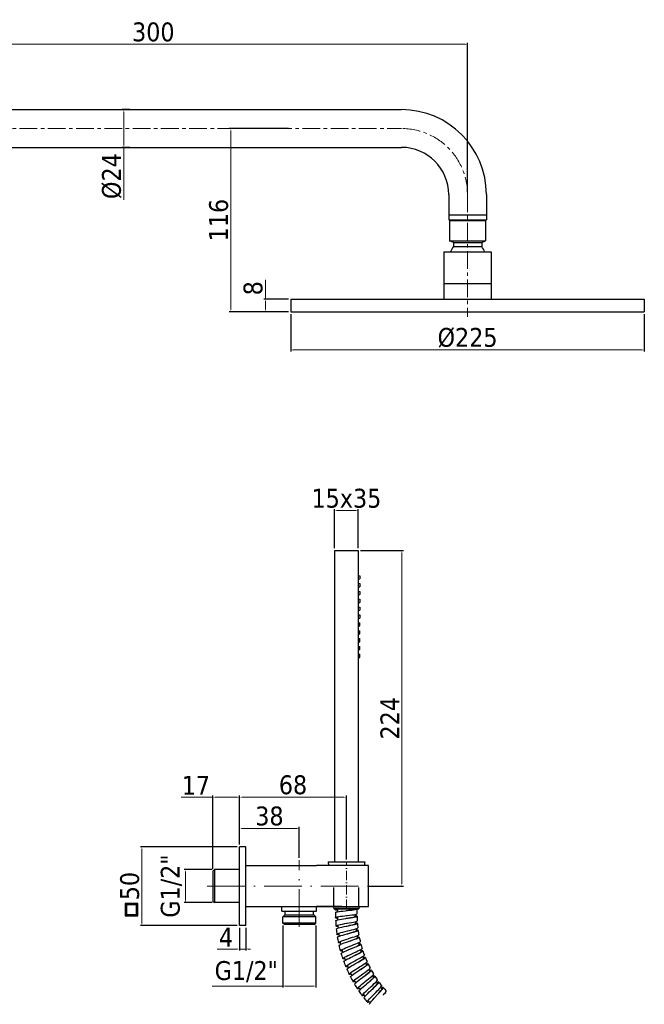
# Model space of a CAD drawing. Header units: millimetres. Extents: x 2514 to 3309, y -1320 to -667.
# Tile 9 of 9: x 2912 to 3309, y -1293 to -667. Entities that reach past the tile are written whole.
import ezdxf

# ---------------------------------------------------------------- set-up
doc = ezdxf.new("R2010")
doc.units = ezdxf.units.MM
for name, pattern in [('ACAD_ISO03W100', [30, 12, -18]), ('ACAD_ISO10W100', [18, 12, -3, 0, -3]), ('CENTER', [0.6, 0.375, -0.075, 0.075, -0.075])]:
    doc.linetypes.add(name, pattern=pattern)
doc.layers.add('02___PRT_ALL_AXES', color=7, linetype='Continuous')
for name, color, linetype, lineweight in [('ASSE', 1, 'ACAD_ISO10W100', 13), ('COSTRUZIONE', 4, 'Continuous', 13), ('OGGETTO', 7, 'Continuous', 25)]:
    doc.layers.add(name, color=color, linetype=linetype, lineweight=lineweight)
doc.styles.add('ISO', font='tahoma.ttf')
doc.dimstyles.new('ISO-25', dxfattribs={"dimtxt": 12, "dimasz": 1.5, "dimexe": 1, "dimexo": 1.5, "dimgap": 1.5, "dimtad": 1, "dimtxsty": 'ISO', "dimcen": 2.5, "dimclrd": 7, "dimclre": 7, "dimclrt": 7, "dimadec": 0, "dimazin": 0, "dimtfac": 1, "dimtmove": 0, "dimatfit": 3, "dimfxl": 1, "dimlwd": 13, "dimarcsym": 0})

# ---------------------------------------------------------------- blocks, each defined once
blk = doc.blocks.new('*D11')
at = {"layer": 'Defpoints', "color": 0, "transparency": 16777216}
for p in [(3035.82, -1207.56), (3017.51, -1228.56), (3035.82, -1228.56)]:
    blk.add_point(p, dxfattribs=at)
at = {"layer": 'OGGETTO', "color": 7, "lineweight": -2, "transparency": 16777216}
for p, q in [((3034.32, -1207.56), (3016.51, -1207.56)), ((3034.32, -1228.56), (3016.51, -1228.56))]:
    blk.add_line(p, q, dxfattribs=at)
at = {"layer": 'OGGETTO', "color": 7, "lineweight": 13, "transparency": 16777216}
blk.add_line((3017.51, -1209.06), (3017.51, -1227.06), dxfattribs=at)
at = {"layer": 'OGGETTO', "color": 7, "transparency": 16777216}
for points in [[(3017.26, -1209.06), (3017.76, -1209.06), (3017.51, -1207.56)], [(3017.26, -1227.06), (3017.76, -1227.06), (3017.51, -1228.56)]]:
    blk.add_solid(points, dxfattribs=at)
at = {"layer": 'OGGETTO', "color": 7, "transparency": 16777216, "insert": (3008.44, -1218.06), "char_height": 12, "attachment_point": 5, "rotation": 90, "style": 'ISO'}
blk.add_mtext('G1/2"', dxfattribs=at)
blk = doc.blocks.new('*D12')
at = {"layer": 'Defpoints', "color": 0, "transparency": 16777216}
for p in [(3034.82, -1161.51), (3051.82, -1193.06), (3034.82, -1208.56)]:
    blk.add_point(p, dxfattribs=at)
at = {"layer": 'OGGETTO', "color": 7, "lineweight": 13, "transparency": 16777216}
for p, q in [((3034.82, -1161.51), (3014.71, -1161.51)), ((3050.32, -1161.51), (3036.32, -1161.51))]:
    blk.add_line(p, q, dxfattribs=at)
at = {"layer": 'OGGETTO', "color": 7, "lineweight": -2, "transparency": 16777216}
for p, q in [((3034.82, -1207.06), (3034.82, -1160.51)), ((3051.82, -1191.56), (3051.82, -1160.51))]:
    blk.add_line(p, q, dxfattribs=at)
at = {"layer": 'OGGETTO', "color": 7, "transparency": 16777216}
for points in [[(3036.32, -1161.26), (3036.32, -1161.76), (3034.82, -1161.51)], [(3050.32, -1161.26), (3050.32, -1161.76), (3051.82, -1161.51)]]:
    blk.add_solid(points, dxfattribs=at)
at = {"layer": 'OGGETTO', "color": 7, "transparency": 16777216, "insert": (3024.02, -1153.99), "char_height": 12, "attachment_point": 5, "style": 'ISO'}
blk.add_mtext('17', dxfattribs=at)
blk = doc.blocks.new('*D7')
at = {"color": 7, "lineweight": -2, "transparency": 16777216}
for p, q in [((3050.32, -1193.06), (2988.67, -1193.06)), ((3050.32, -1243.06), (2988.67, -1243.06))]:
    blk.add_line(p, q, dxfattribs=at)
at = {"color": 7, "lineweight": 13, "transparency": 16777216}
blk.add_line((2989.67, -1194.56), (2989.67, -1241.56), dxfattribs=at)
at = {"color": 7, "transparency": 16777216}
for points in [[(2989.42, -1194.56), (2989.92, -1194.56), (2989.67, -1193.06)], [(2989.42, -1241.56), (2989.92, -1241.56), (2989.67, -1243.06)]]:
    blk.add_solid(points, dxfattribs=at)
at = {"layer": 'Defpoints', "color": 0, "transparency": 16777216}
for p in [(3051.82, -1193.06), (2989.67, -1243.06), (3051.82, -1243.06)]:
    blk.add_point(p, dxfattribs=at)
at = {"color": 7, "transparency": 16777216, "insert": (2981.92, -1218.06), "char_height": 12, "attachment_point": 5, "rotation": 90, "style": 'ISO'}
blk.add_mtext('50', dxfattribs=at)
blk = doc.blocks.new('*D13')
at = {"color": 7, "lineweight": -2, "transparency": 16777216}
for p, q in [((3051.82, -1191.56), (3051.82, -1180.36)), ((3089.82, -1200.09), (3089.82, -1180.36))]:
    blk.add_line(p, q, dxfattribs=at)
at = {"color": 7, "lineweight": 13, "transparency": 16777216}
blk.add_line((3053.32, -1181.36), (3088.32, -1181.36), dxfattribs=at)
at = {"color": 7, "transparency": 16777216}
for points in [[(3053.32, -1181.11), (3053.32, -1181.61), (3051.82, -1181.36)], [(3088.32, -1181.11), (3088.32, -1181.61), (3089.82, -1181.36)]]:
    blk.add_solid(points, dxfattribs=at)
at = {"layer": 'Defpoints', "color": 0, "transparency": 16777216}
for p in [(3089.82, -1181.36), (3051.82, -1193.06), (3089.82, -1201.59)]:
    blk.add_point(p, dxfattribs=at)
at = {"color": 7, "transparency": 16777216, "insert": (3070.82, -1173.58), "char_height": 12, "attachment_point": 5, "style": 'ISO'}
blk.add_mtext('38', dxfattribs=at)
blk = doc.blocks.new('*D14')
at = {"color": 7, "lineweight": -2, "transparency": 16777216}
for p, q in [((3051.82, -1179.86), (3051.82, -1160.51)), ((3119.82, -1201.11), (3119.82, -1160.51))]:
    blk.add_line(p, q, dxfattribs=at)
at = {"color": 7, "lineweight": 13, "transparency": 16777216}
blk.add_line((3053.32, -1161.51), (3118.32, -1161.51), dxfattribs=at)
at = {"color": 7, "transparency": 16777216}
for points in [[(3053.32, -1161.26), (3053.32, -1161.76), (3051.82, -1161.51)], [(3118.32, -1161.26), (3118.32, -1161.76), (3119.82, -1161.51)]]:
    blk.add_solid(points, dxfattribs=at)
at = {"layer": 'Defpoints', "color": 0, "transparency": 16777216}
for p in [(3119.82, -1161.51), (3051.82, -1181.36), (3119.82, -1202.61)]:
    blk.add_point(p, dxfattribs=at)
at = {"color": 7, "transparency": 16777216, "insert": (3085.82, -1153.74), "char_height": 12, "attachment_point": 5, "style": 'ISO'}
blk.add_mtext('68', dxfattribs=at)
blk = doc.blocks.new('*D8')
at = {"layer": 'Defpoints', "color": 0, "transparency": 16777216}
for p in [(3079.32, -1241.56), (3100.32, -1241.56), (3100.32, -1281.63)]:
    blk.add_point(p, dxfattribs=at)
at = {"layer": 'OGGETTO', "color": 7, "lineweight": -2, "transparency": 16777216}
for p, q in [((3079.32, -1243.06), (3079.32, -1282.63)), ((3100.32, -1243.06), (3100.32, -1282.63))]:
    blk.add_line(p, q, dxfattribs=at)
at = {"layer": 'OGGETTO', "color": 7, "lineweight": 13, "transparency": 16777216}
for p, q in [((3079.32, -1281.63), (3034.29, -1281.63)), ((3098.82, -1281.63), (3080.82, -1281.63))]:
    blk.add_line(p, q, dxfattribs=at)
at = {"layer": 'OGGETTO', "color": 7, "transparency": 16777216}
for points in [[(3080.82, -1281.38), (3080.82, -1281.88), (3079.32, -1281.63)], [(3098.82, -1281.38), (3098.82, -1281.88), (3100.32, -1281.63)]]:
    blk.add_solid(points, dxfattribs=at)
at = {"layer": 'OGGETTO', "color": 7, "transparency": 16777216, "insert": (3056.06, -1272.55), "char_height": 12, "attachment_point": 5, "style": 'ISO'}
blk.add_mtext('G1/2"', dxfattribs=at)
blk = doc.blocks.new('*D9')
at = {"color": 7, "lineweight": -2, "transparency": 16777216}
for p, q in [((3051.82, -1244.56), (3051.82, -1259.1)), ((3055.82, -1244.56), (3055.82, -1259.1))]:
    blk.add_line(p, q, dxfattribs=at)
at = {"color": 7, "lineweight": 13, "transparency": 16777216}
for p, q in [((3050.32, -1258.1), (3037.54, -1258.1)), ((3055.82, -1258.1), (3051.82, -1258.1)), ((3057.32, -1258.1), (3058.82, -1258.1))]:
    blk.add_line(p, q, dxfattribs=at)
at = {"color": 7, "transparency": 16777216}
for points in [[(3050.32, -1257.85), (3050.32, -1258.35), (3051.82, -1258.1)], [(3057.32, -1257.85), (3057.32, -1258.35), (3055.82, -1258.1)]]:
    blk.add_solid(points, dxfattribs=at)
at = {"layer": 'Defpoints', "color": 0, "transparency": 16777216}
for p in [(3051.82, -1243.06), (3055.82, -1243.06), (3051.82, -1258.1)]:
    blk.add_point(p, dxfattribs=at)
at = {"color": 7, "transparency": 16777216, "insert": (3043.18, -1250.6), "char_height": 12, "attachment_point": 5, "style": 'ISO'}
blk.add_mtext('4', dxfattribs=at)
blk = doc.blocks.new('*D15')
at = {"layer": 'Defpoints', "color": 0, "transparency": 16777216}
for p in [(3127.32, -979.21), (3112.32, -1004.61), (3127.32, -1004.61)]:
    blk.add_point(p, dxfattribs=at)
at = {"layer": 'OGGETTO', "color": 7, "lineweight": -2, "transparency": 16777216}
for p, q in [((3112.32, -1003.11), (3112.32, -978.21)), ((3127.32, -1003.11), (3127.32, -978.21))]:
    blk.add_line(p, q, dxfattribs=at)
at = {"layer": 'OGGETTO', "color": 7, "lineweight": 13, "transparency": 16777216}
blk.add_line((3113.82, -979.21), (3125.82, -979.21), dxfattribs=at)
at = {"layer": 'OGGETTO', "color": 7, "transparency": 16777216}
for points in [[(3113.82, -978.96), (3113.82, -979.46), (3112.32, -979.21)], [(3125.82, -978.96), (3125.82, -979.46), (3127.32, -979.21)]]:
    blk.add_solid(points, dxfattribs=at)
at = {"layer": 'OGGETTO', "color": 7, "transparency": 16777216, "insert": (3119.82, -971.46), "char_height": 12, "attachment_point": 5, "style": 'ISO'}
blk.add_mtext('15x35', dxfattribs=at)
blk = doc.blocks.new('*D10')
at = {"color": 7, "lineweight": -2, "transparency": 16777216}
for p, q in [((3128.82, -1004.61), (3156.1, -1004.61)), ((3133.31, -1218.06), (3156.1, -1218.06))]:
    blk.add_line(p, q, dxfattribs=at)
at = {"color": 7, "lineweight": 13, "transparency": 16777216}
blk.add_line((3155.1, -1006.11), (3155.1, -1216.56), dxfattribs=at)
at = {"color": 7, "transparency": 16777216}
for points in [[(3154.85, -1006.11), (3155.35, -1006.11), (3155.1, -1004.61)], [(3154.85, -1216.56), (3155.35, -1216.56), (3155.1, -1218.06)]]:
    blk.add_solid(points, dxfattribs=at)
at = {"layer": 'Defpoints', "color": 0, "transparency": 16777216}
for p in [(3127.32, -1004.61), (3131.81, -1218.06), (3155.1, -1218.06)]:
    blk.add_point(p, dxfattribs=at)
at = {"color": 7, "transparency": 16777216, "insert": (3147.48, -1111.33), "char_height": 12, "attachment_point": 5, "rotation": 90, "style": 'ISO'}
blk.add_mtext('224', dxfattribs=at)
blk = doc.blocks.new('*D29')
at = {"layer": 'COSTRUZIONE', "color": 7, "lineweight": -2, "transparency": 16777216}
for p, q in [((3084.41, -854.18), (3084.41, -878.05)), ((3309.42, -854.18), (3309.42, -878.05))]:
    blk.add_line(p, q, dxfattribs=at)
at = {"layer": 'COSTRUZIONE', "color": 7, "lineweight": 13, "transparency": 16777216}
blk.add_line((3085.91, -877.05), (3307.92, -877.05), dxfattribs=at)
at = {"layer": 'COSTRUZIONE', "color": 7, "transparency": 16777216}
for points in [[(3085.91, -876.8), (3085.91, -877.3), (3084.41, -877.05)], [(3307.92, -876.8), (3307.92, -877.3), (3309.42, -877.05)]]:
    blk.add_solid(points, dxfattribs=at)
at = {"layer": 'Defpoints', "color": 0, "transparency": 16777216}
for p in [(3084.41, -852.68), (3309.42, -852.68), (3309.42, -877.05)]:
    blk.add_point(p, dxfattribs=at)
at = {"layer": 'COSTRUZIONE', "color": 7, "transparency": 16777216, "insert": (3196.92, -869.3), "char_height": 12, "attachment_point": 5, "style": 'ISO'}
blk.add_mtext('{\\fTahoma|b0|i0|c0|p34;%%c225}', dxfattribs=at)
blk = doc.blocks.new('*D32')
at = {"layer": 'COSTRUZIONE', "color": 7, "lineweight": -2, "transparency": 16777216}
for p, q in [((2796.92, -704.68), (2796.92, -681.57)), ((3196.92, -776.68), (3196.92, -681.57))]:
    blk.add_line(p, q, dxfattribs=at)
at = {"layer": 'COSTRUZIONE', "color": 7, "lineweight": 13, "transparency": 16777216}
blk.add_line((2798.42, -682.57), (3195.42, -682.57), dxfattribs=at)
at = {"layer": 'COSTRUZIONE', "color": 7, "transparency": 16777216}
for points in [[(2798.42, -682.32), (2798.42, -682.82), (2796.92, -682.57)], [(3195.42, -682.32), (3195.42, -682.82), (3196.92, -682.57)]]:
    blk.add_solid(points, dxfattribs=at)
at = {"layer": 'Defpoints', "color": 0, "transparency": 16777216}
for p in [(3196.92, -682.57), (2796.92, -706.18), (3196.92, -778.18)]:
    blk.add_point(p, dxfattribs=at)
at = {"layer": 'COSTRUZIONE', "color": 7, "transparency": 16777216, "insert": (2996.92, -674.82), "char_height": 12, "attachment_point": 5, "style": 'ISO'}
blk.add_mtext('300', dxfattribs=at)
blk = doc.blocks.new('*D31')
at = {"layer": 'COSTRUZIONE', "color": 7, "lineweight": -2, "transparency": 16777216}
for p, q in [((2981.92, -724.18), (2977.17, -724.18)), ((2981.92, -748.18), (2977.17, -748.18))]:
    blk.add_line(p, q, dxfattribs=at)
at = {"layer": 'COSTRUZIONE', "color": 7, "lineweight": 13, "transparency": 16777216}
for p, q in [((2978.17, -725.68), (2978.17, -746.68)), ((2978.17, -748.18), (2978.17, -781.58))]:
    blk.add_line(p, q, dxfattribs=at)
at = {"layer": 'COSTRUZIONE', "color": 7, "transparency": 16777216}
for points in [[(2977.92, -725.68), (2978.42, -725.68), (2978.17, -724.18)], [(2977.92, -746.68), (2978.42, -746.68), (2978.17, -748.18)]]:
    blk.add_solid(points, dxfattribs=at)
at = {"layer": 'Defpoints', "color": 0, "transparency": 16777216}
for p in [(2983.42, -724.18), (2978.17, -748.18), (2983.42, -748.18)]:
    blk.add_point(p, dxfattribs=at)
at = {"layer": 'COSTRUZIONE', "color": 7, "transparency": 16777216, "insert": (2970.54, -766.47), "char_height": 12, "attachment_point": 5, "rotation": 90, "style": 'ISO'}
blk.add_mtext('%%C24', dxfattribs=at)
blk = doc.blocks.new('*D37')
at = {"color": 7, "lineweight": -2, "transparency": 16777216}
for p, q in [((3082.91, -736.18), (3045.28, -736.18)), ((3082.91, -852.68), (3045.28, -852.68))]:
    blk.add_line(p, q, dxfattribs=at)
at = {"color": 7, "lineweight": 13, "transparency": 16777216}
blk.add_line((3046.28, -851.18), (3046.28, -737.68), dxfattribs=at)
at = {"color": 7, "transparency": 16777216}
for points in [[(3046.03, -737.68), (3046.53, -737.68), (3046.28, -736.18)], [(3046.03, -851.18), (3046.53, -851.18), (3046.28, -852.68)]]:
    blk.add_solid(points, dxfattribs=at)
at = {"layer": 'Defpoints', "color": 0, "transparency": 16777216}
for p in [(3046.28, -736.18), (3084.41, -736.18), (3084.41, -852.68)]:
    blk.add_point(p, dxfattribs=at)
at = {"color": 7, "transparency": 16777216, "insert": (3038.54, -794.43), "char_height": 12, "attachment_point": 5, "rotation": 90, "style": 'ISO'}
blk.add_mtext('116', dxfattribs=at)
blk = doc.blocks.new('*D38')
at = {"color": 7, "lineweight": 13, "transparency": 16777216}
for p, q in [((3068.26, -844.68), (3068.26, -832.36)), ((3068.26, -851.18), (3068.26, -846.18))]:
    blk.add_line(p, q, dxfattribs=at)
at = {"color": 7, "lineweight": -2, "transparency": 16777216}
for p, q in [((3082.91, -844.68), (3067.26, -844.68)), ((3082.91, -852.68), (3067.26, -852.68))]:
    blk.add_line(p, q, dxfattribs=at)
at = {"color": 7, "transparency": 16777216}
for points in [[(3068.01, -846.18), (3068.51, -846.18), (3068.26, -844.68)], [(3068.01, -851.18), (3068.51, -851.18), (3068.26, -852.68)]]:
    blk.add_solid(points, dxfattribs=at)
at = {"layer": 'Defpoints', "color": 0, "transparency": 16777216}
for p in [(3068.26, -844.68), (3084.41, -844.68), (3084.41, -852.68)]:
    blk.add_point(p, dxfattribs=at)
at = {"color": 7, "transparency": 16777216, "insert": (3060.48, -837.77), "char_height": 12, "attachment_point": 5, "rotation": 90, "style": 'ISO'}
blk.add_mtext('8', dxfattribs=at)

msp = doc.modelspace()

# ---------------------------------------------------------------- linework, layer by layer
for p, q in [((2811.918, -724.176), (3154.918, -724.176)), ((2811.918, -748.176), (3154.918, -748.176)), ((3184.918, -778.176), (3184.918, -794.176)), ((3208.918, -778.176), (3208.918, -794.176)), ((3184.918, -791.176), (3208.918, -791.176)), ((3184.918, -794.176), (3208.918, -794.176)), ((3185.418, -794.676), (3185.418, -807.676)), ((3185.418, -794.676), (3208.418, -794.676)), ((3208.418, -794.676), (3208.418, -807.676)), ((3185.418, -807.676), (3208.418, -807.676)), ((3187.918, -808.676), (3185.418, -807.676)), ((3205.918, -808.676), (3208.418, -807.676)), ((3187.918, -808.676), (3205.918, -808.676)), ((3187.918, -808.676), (3187.918, -811.176)), ((3187.918, -811.176), (3205.918, -811.176)), ((3205.918, -808.676), (3205.918, -811.176)), ((3181.918, -814.676), (3211.918, -814.676)), ((3181.918, -814.676), (3181.918, -844.676)), ((3211.918, -814.676), (3211.918, -844.676)), ((3181.918, -834.676), (3211.918, -834.676)), ((3084.414, -844.676), (3309.423, -844.676)), ((3084.414, -844.676), (3084.414, -852.676)), ((3309.423, -844.676), (3309.423, -852.676)), ((3084.414, -852.676), (3309.423, -852.676)), ((3108.145, -1202.616), (3108.446, -1205.059)), ((3131.486, -1202.61), (3131.186, -1205.059)), ((3116.817, -1231.059), (3100.836, -1231.059)), ((3111.64, -1231.059), (3111.831, -1232.614)), ((3128.006, -1231.055), (3127.816, -1232.61))]:
    msp.add_line(p, q)
at = {"color": 7, "linetype": 'Continuous'}
for p, q in [((3034.817, -1208.559), (3035.817, -1207.559)), ((3034.817, -1208.56), (3034.817, -1227.559)), ((3035.817, -1207.559), (3035.817, -1228.559)), ((3133.817, -1205.059), (3100.817, -1205.059)), ((3108.145, -1202.61), (3131.486, -1202.61)), ((3034.817, -1227.559), (3035.817, -1228.559)), ((3100.836, -1231.059), (3133.817, -1231.059)), ((3111.816, -1232.126), (3127.816, -1232.126)), ((3111.816, -1232.61), (3127.816, -1232.61)), ((3112.949, -1232.566), (3112.947, -1232.827)), ((3114.126, -1232.607), (3114.115, -1234.401)), ((3116.817, -1231.059), (3120.817, -1231.059)), ((3126.663, -1235.63), (3126.682, -1232.653)), ((3080.317, -1236.559), (3079.317, -1237.559)), ((3100.317, -1237.559), (3079.317, -1237.559)), ((3099.317, -1236.559), (3080.317, -1236.559)), ((3099.317, -1236.559), (3100.317, -1237.559)), ((3112.935, -1234.856), (3112.926, -1236.196)), ((3113.979, -1237.665), (3114.904, -1237.474)), ((3124.392, -1236.269), (3125.34, -1236.113)), ((3124.392, -1236.269), (3125.482, -1236.275)), ((3125.482, -1236.275), (3125.483, -1236.082)), ((3125.616, -1236.903), (3125.482, -1236.88)), ((3079.393, -1241.559), (3079.317, -1241.559)), ((3080.317, -1242.559), (3079.317, -1241.559)), ((3100.317, -1241.559), (3079.393, -1241.559)), ((3099.317, -1242.559), (3080.317, -1242.559)), ((3099.317, -1242.559), (3100.317, -1241.559)), ((3114.056, -1242.975), (3114.917, -1242.729)), ((3125.793, -1241.444), (3125.633, -1241.427)), ((3126.252, -1245.963), (3126.068, -1245.955)), ((3114.695, -1254.034), (3115.849, -1253.796)), ((3115.249, -1253.545), (3115.972, -1253.213)), ((3115.972, -1253.213), (3116.949, -1252.834)), ((3116.457, -1258.7), (3117.149, -1258.327)), ((3122.359, -1258.074), (3122.707, -1257.932)), ((3117.989, -1263.768), (3118.657, -1263.351)), ((3123.843, -1262.772), (3124.179, -1262.61)), ((3119.832, -1268.731), (3120.472, -1268.274)), ((3125.612, -1267.372), (3125.939, -1267.187)), ((3121.573, -1274.174), (3122.632, -1273.657)), ((3121.982, -1273.568), (3122.592, -1273.073)), ((3127.664, -1271.852), (3127.983, -1271.645)), ((3129.998, -1276.192), (3130.3, -1275.968)), ((3124.434, -1278.259), (3125.013, -1277.726)), ((3127.172, -1282.79), (3127.717, -1282.221)), ((3132.598, -1280.376), (3132.883, -1280.136)), ((3130.186, -1287.142), (3130.693, -1286.541)), ((3135.45, -1284.395), (3135.722, -1284.136)), ((3138.547, -1288.229), (3138.804, -1287.95)), ((3133.22, -1291.985), (3134.118, -1291.223)), ((3133.466, -1291.297), (3133.935, -1290.667))]:
    msp.add_line(p, q, dxfattribs=at)
at = {"color": 7, "linetype": 'ACAD_ISO03W100'}
for p, q in [((3111.814, -1231.059), (3111.814, -1205.059)), ((3127.814, -1231.059), (3127.814, -1205.059))]:
    msp.add_line(p, q, dxfattribs=at)
for points in [[(2979.097, -1236.917), (2986.973, -1236.917), (2986.973, -1229.236), (2979.097, -1229.236)], [(2979.247, -1236.767), (2986.823, -1236.767), (2986.823, -1229.386), (2979.247, -1229.386)], [(2979.397, -1236.617), (2986.673, -1236.617), (2986.673, -1229.536), (2979.397, -1229.536)], [(2979.547, -1236.467), (2986.523, -1236.467), (2986.523, -1229.686), (2979.547, -1229.686)], [(2979.697, -1236.317), (2986.373, -1236.317), (2986.373, -1229.836), (2979.697, -1229.836)], [(2979.847, -1236.167), (2986.223, -1236.167), (2986.223, -1229.986), (2979.847, -1229.986)]]:
    msp.add_lwpolyline(points, close=True)
at = {"color": 7, "linetype": 'Continuous'}
for points in [[(3112.935, -1234.856), (3113.054, -1234.712), (3113.472, -1234.549), (3114.172, -1234.388), (3115.123, -1234.229), (3116.28, -1234.072), (3117.595, -1233.915), (3119.005, -1233.76)], [(3112.959, -1233.14), (3112.951, -1233.088), (3112.947, -1232.979), (3112.947, -1232.827)], [(3112.948, -1232.652), (3113.713, -1232.663), (3114.125, -1232.67)], [(3112.959, -1233.14), (3113.726, -1233.15), (3114.123, -1233.156)], [(3114.12, -1233.555), (3113.703, -1233.466), (3113.192, -1233.302), (3112.959, -1233.14)], [(3119.005, -1233.76), (3120.452, -1233.604), (3121.871, -1233.448), (3123.2, -1233.292), (3124.379, -1233.134), (3125.355, -1232.975), (3126.084, -1232.815), (3126.534, -1232.652)], [(3119.809, -1233.673), (3120.001, -1233.648), (3121.247, -1233.483), (3122.423, -1233.317), (3123.47, -1233.151), (3124.337, -1232.984), (3124.986, -1232.816), (3125.382, -1232.645)], [(3112.936, -1238.152), (3112.987, -1238.047), (3113.329, -1237.857), (3113.979, -1237.665)], [(3114.123, -1238.624), (3113.884, -1238.581), (3113.271, -1238.41), (3112.968, -1238.231), (3112.936, -1238.152)], [(3112.989, -1240.072), (3113.163, -1239.87), (3113.647, -1239.67), (3114.422, -1239.463), (3115.45, -1239.25), (3116.684, -1239.037), (3118.067, -1238.825), (3119.532, -1238.617), (3119.813, -1238.578)], [(3114.904, -1237.474), (3116.059, -1237.286), (3117.396, -1237.101), (3118.845, -1236.922), (3119.791, -1236.812)], [(3119.791, -1236.812), (3120.336, -1236.75), (3121.805, -1236.584), (3123.181, -1236.423), (3124.392, -1236.269)], [(3119.813, -1238.578), (3121.012, -1238.414), (3122.437, -1238.22), (3123.738, -1238.033), (3124.856, -1237.855), (3125.736, -1237.685), (3126.337, -1237.522), (3126.632, -1237.364), (3126.66, -1237.298)], [(3119.96, -1238.554), (3121.236, -1238.35), (3122.442, -1238.152), (3123.515, -1237.962), (3124.392, -1237.78), (3125.03, -1237.605), (3125.398, -1237.435), (3125.483, -1237.307)], [(3125.34, -1236.113), (3126.053, -1235.957), (3126.5, -1235.799), (3126.663, -1235.63)], [(3126.66, -1237.298), (3126.606, -1237.209), (3126.262, -1237.056), (3125.616, -1236.903)], [(3113.191, -1243.48), (3113.209, -1243.408), (3113.478, -1243.202), (3114.056, -1242.975)], [(3114.406, -1243.88), (3114.315, -1243.87), (3113.637, -1243.743), (3113.263, -1243.589), (3113.191, -1243.48)], [(3113.364, -1245.392), (3113.515, -1245.187), (3113.977, -1244.957), (3114.729, -1244.702), (3115.736, -1244.427), (3116.95, -1244.137), (3118.314, -1243.839), (3119.763, -1243.539), (3120.081, -1243.475)], [(3114.917, -1242.729), (3116.02, -1242.47), (3117.312, -1242.204), (3118.731, -1241.934), (3119.949, -1241.714)], [(3119.949, -1241.714), (3120.21, -1241.667), (3121.677, -1241.408), (3123.062, -1241.159), (3124.298, -1240.926), (3125.327, -1240.709), (3126.099, -1240.51), (3126.577, -1240.329), (3126.74, -1240.161)], [(3120.081, -1243.475), (3121.228, -1243.245), (3122.64, -1242.961), (3123.932, -1242.693), (3125.041, -1242.445), (3125.916, -1242.22), (3126.514, -1242.018), (3126.807, -1241.842), (3126.835, -1241.77)], [(3120.081, -1243.475), (3120.864, -1243.299), (3122.101, -1243.019), (3123.233, -1242.754), (3124.2, -1242.507), (3124.949, -1242.281), (3125.442, -1242.077), (3125.654, -1241.896), (3125.661, -1241.852)], [(3120.413, -1246.596), (3121.847, -1246.248), (3123.235, -1245.91), (3124.487, -1245.595), (3125.544, -1245.308), (3126.353, -1245.054), (3126.877, -1244.837), (3127.09, -1244.656), (3127.094, -1244.622)], [(3120.655, -1248.345), (3121.745, -1248.055), (3123.138, -1247.683), (3124.415, -1247.334), (3125.512, -1247.016), (3126.378, -1246.736), (3126.971, -1246.497), (3127.261, -1246.301), (3127.289, -1246.222)], [(3126.835, -1241.77), (3126.781, -1241.689), (3126.438, -1241.557), (3125.793, -1241.444)], [(3127.289, -1246.222), (3127.236, -1246.149), (3126.895, -1246.037), (3126.252, -1245.963)], [(3113.778, -1248.781), (3113.779, -1248.745), (3113.974, -1248.531), (3114.481, -1248.275)], [(3115.016, -1249.104), (3114.347, -1249.035), (3113.905, -1248.913), (3113.778, -1248.781)], [(3114.071, -1250.678), (3114.199, -1250.471), (3114.637, -1250.215), (3115.364, -1249.914), (3116.345, -1249.577), (3117.534, -1249.213), (3118.874, -1248.83), (3120.3, -1248.441), (3120.655, -1248.345)], [(3114.481, -1248.275), (3115.274, -1247.983), (3116.317, -1247.66), (3117.558, -1247.317), (3118.939, -1246.96), (3120.413, -1246.596)], [(3116.949, -1252.834), (3118.133, -1252.419), (3119.468, -1251.98), (3120.887, -1251.532), (3121.181, -1251.44)], [(3120.809, -1248.3), (3122.052, -1247.938), (3123.221, -1247.592), (3124.257, -1247.271), (3125.104, -1246.98), (3125.715, -1246.727), (3126.055, -1246.512), (3126.122, -1246.378)], [(3121.181, -1251.44), (3122.322, -1251.086), (3123.704, -1250.658), (3124.964, -1250.258), (3126.041, -1249.897), (3126.883, -1249.583), (3127.449, -1249.323), (3127.71, -1249.119), (3127.725, -1249.053)], [(3121.531, -1253.171), (3122.588, -1252.817), (3123.955, -1252.359), (3125.208, -1251.931), (3126.285, -1251.545), (3127.134, -1251.21), (3127.714, -1250.934), (3127.996, -1250.72), (3128.02, -1250.637)], [(3121.531, -1253.171), (3122.296, -1252.895), (3123.488, -1252.463), (3124.577, -1252.059), (3125.504, -1251.694), (3126.218, -1251.376), (3126.679, -1251.113), (3126.864, -1250.908), (3126.865, -1250.865)], [(3128.02, -1250.637), (3127.965, -1250.568), (3127.622, -1250.478), (3126.981, -1250.444), (3126.785, -1250.447)], [(3114.695, -1254.034), (3114.817, -1253.821), (3115.249, -1253.545)], [(3115.95, -1254.276), (3115.39, -1254.263), (3114.89, -1254.181), (3114.695, -1254.034)], [(3115.106, -1255.91), (3115.222, -1255.694), (3115.644, -1255.411), (3116.351, -1255.066), (3117.306, -1254.67), (3118.466, -1254.233), (3119.775, -1253.769), (3121.172, -1253.292), (3121.531, -1253.171)], [(3115.939, -1259.221), (3116.047, -1259), (3116.457, -1258.7)], [(3116.466, -1261.067), (3116.568, -1260.845), (3116.972, -1260.536), (3117.657, -1260.146), (3118.588, -1259.69), (3119.72, -1259.181), (3120.997, -1258.636), (3122.359, -1258.074)], [(3117.149, -1258.327), (3118.088, -1257.893), (3119.229, -1257.41), (3120.519, -1256.894), (3121.895, -1256.362), (3122.25, -1256.226)], [(3122.25, -1256.226), (3123.291, -1255.831), (3124.639, -1255.318), (3125.874, -1254.841), (3126.935, -1254.412), (3127.77, -1254.044), (3128.338, -1253.744), (3128.611, -1253.519), (3128.632, -1253.435)], [(3122.707, -1257.932), (3123.739, -1257.513), (3125.073, -1256.971), (3126.295, -1256.467), (3127.347, -1256.014), (3128.174, -1255.627), (3128.738, -1255.314), (3129.006, -1255.082), (3129.025, -1254.997)], [(3122.707, -1257.932), (3122.856, -1257.867), (3124.046, -1257.352), (3125.166, -1256.862), (3126.153, -1256.414), (3126.954, -1256.021), (3127.528, -1255.694), (3127.838, -1255.439), (3127.887, -1255.298)], [(3123.615, -1260.936), (3124.629, -1260.477), (3125.941, -1259.882), (3127.142, -1259.329), (3128.175, -1258.834), (3128.986, -1258.415), (3129.536, -1258.08), (3129.795, -1257.837), (3129.811, -1257.752)], [(3129.025, -1254.997), (3128.966, -1254.933), (3128.617, -1254.864), (3127.973, -1254.87), (3127.78, -1254.885)], [(3117.206, -1259.384), (3116.647, -1259.406), (3116.142, -1259.355), (3115.939, -1259.221)], [(3117.504, -1264.319), (3117.598, -1264.093), (3117.989, -1263.768)], [(3118.779, -1264.403), (3118.225, -1264.459), (3117.716, -1264.441), (3117.504, -1264.319)], [(3118.145, -1266.129), (3118.232, -1265.902), (3118.615, -1265.568), (3119.273, -1265.138), (3120.175, -1264.623), (3121.274, -1264.044), (3122.518, -1263.419), (3123.843, -1262.772)], [(3118.657, -1263.351), (3119.57, -1262.858), (3120.68, -1262.304), (3121.934, -1261.709), (3123.273, -1261.093), (3123.615, -1260.936)], [(3124.179, -1262.61), (3125.188, -1262.125), (3126.483, -1261.502), (3127.669, -1260.923), (3128.689, -1260.406), (3129.489, -1259.969), (3130.032, -1259.622), (3130.287, -1259.373), (3130.301, -1259.287)], [(3124.179, -1262.61), (3124.907, -1262.239), (3126.034, -1261.664), (3127.061, -1261.128), (3127.935, -1260.65), (3128.603, -1260.247), (3129.03, -1259.927), (3129.188, -1259.7), (3129.184, -1259.657)], [(3125.273, -1265.552), (3126.261, -1265.027), (3127.531, -1264.353), (3128.693, -1263.727), (3129.691, -1263.17), (3130.473, -1262.701), (3131.002, -1262.332), (3131.246, -1262.074), (3131.257, -1261.987)], [(3125.939, -1267.187), (3126.915, -1266.641), (3128.172, -1265.936), (3129.322, -1265.283), (3130.307, -1264.704), (3131.078, -1264.218), (3131.595, -1263.839), (3131.833, -1263.575), (3131.842, -1263.488)], [(3125.939, -1267.187), (3126.078, -1267.105), (3127.193, -1266.447), (3128.242, -1265.821), (3129.167, -1265.253), (3129.915, -1264.762), (3130.443, -1264.366), (3130.719, -1264.074), (3130.75, -1263.928)], [(3130.301, -1259.287), (3130.239, -1259.226), (3129.887, -1259.179), (3129.245, -1259.225), (3129.052, -1259.252)], [(3131.842, -1263.488), (3131.777, -1263.432), (3131.424, -1263.406), (3130.787, -1263.492), (3130.593, -1263.532)], [(3119.385, -1269.31), (3119.463, -1269.08), (3119.832, -1268.731)], [(3120.662, -1269.314), (3120.113, -1269.405), (3119.605, -1269.418), (3119.385, -1269.31)], [(3120.137, -1271.077), (3120.211, -1270.844), (3120.571, -1270.488), (3121.2, -1270.018), (3122.066, -1269.449), (3123.126, -1268.802), (3124.328, -1268.101), (3125.612, -1267.372)], [(3120.472, -1268.274), (3121.353, -1267.724), (3122.427, -1267.101), (3123.645, -1266.427), (3124.944, -1265.728), (3125.273, -1265.552)], [(3122.592, -1273.073), (3123.435, -1272.47), (3124.468, -1271.782), (3125.641, -1271.033), (3126.895, -1270.253), (3127.215, -1270.055)], [(3127.215, -1270.055), (3128.168, -1269.47), (3129.396, -1268.716), (3130.519, -1268.017), (3131.48, -1267.399), (3132.23, -1266.883), (3132.733, -1266.483), (3132.96, -1266.211), (3132.965, -1266.123)], [(3127.983, -1271.645), (3128.919, -1271.041), (3130.13, -1270.259), (3131.238, -1269.535), (3132.187, -1268.894), (3132.926, -1268.36), (3133.42, -1267.949), (3133.64, -1267.671), (3133.643, -1267.585)], [(3127.983, -1271.645), (3128.655, -1271.189), (3129.704, -1270.476), (3130.659, -1269.815), (3131.467, -1269.232), (3132.08, -1268.748), (3132.462, -1268.379), (3132.59, -1268.133), (3132.581, -1268.092)], [(3129.435, -1274.428), (3130.346, -1273.787), (3131.525, -1272.957), (3132.603, -1272.189), (3133.525, -1271.511), (3134.243, -1270.948), (3134.72, -1270.517), (3134.929, -1270.231), (3134.928, -1270.145)], [(3133.643, -1267.585), (3133.573, -1267.533), (3133.218, -1267.53), (3132.589, -1267.655), (3132.399, -1267.707)], [(3121.573, -1274.174), (3121.637, -1273.939), (3121.982, -1273.568)], [(3122.848, -1274.098), (3122.302, -1274.223), (3121.798, -1274.268), (3121.573, -1274.174)], [(3122.435, -1275.89), (3122.494, -1275.652), (3122.833, -1275.273), (3123.432, -1274.764), (3124.26, -1274.143), (3125.275, -1273.433), (3126.429, -1272.659), (3127.664, -1271.852)], [(3125.013, -1277.726), (3125.815, -1277.073), (3126.801, -1276.323), (3127.923, -1275.503), (3129.125, -1274.647), (3129.435, -1274.428)], [(3125.028, -1280.55), (3125.073, -1280.309), (3125.387, -1279.909), (3125.955, -1279.363), (3126.744, -1278.69), (3127.715, -1277.917), (3128.817, -1277.073), (3129.998, -1276.192)], [(3130.3, -1275.968), (3131.196, -1275.307), (3132.355, -1274.452), (3133.414, -1273.66), (3134.321, -1272.961), (3135.027, -1272.382), (3135.495, -1271.939), (3135.698, -1271.648), (3135.696, -1271.561)], [(3130.3, -1275.968), (3130.428, -1275.869), (3131.453, -1275.075), (3132.418, -1274.323), (3133.263, -1273.644), (3133.943, -1273.066), (3134.417, -1272.607), (3134.654, -1272.284), (3134.667, -1272.134)], [(3131.923, -1278.654), (3132.792, -1277.958), (3133.916, -1277.057), (3134.942, -1276.224), (3135.821, -1275.49), (3136.503, -1274.882), (3136.953, -1274.421), (3137.144, -1274.123), (3137.139, -1274.036)], [(3132.883, -1280.136), (3133.741, -1279.417), (3134.842, -1278.493), (3135.848, -1277.638), (3136.708, -1276.886), (3137.375, -1276.264), (3137.815, -1275.793), (3138.001, -1275.489), (3137.993, -1275.402)], [(3132.883, -1280.136), (3133.497, -1279.597), (3134.446, -1278.761), (3135.31, -1277.987), (3136.038, -1277.308), (3136.586, -1276.752), (3136.92, -1276.337), (3137.017, -1276.077), (3137.002, -1276.037)], [(3135.696, -1271.561), (3135.622, -1271.513), (3135.267, -1271.533), (3134.644, -1271.698), (3134.462, -1271.76)], [(3137.993, -1275.402), (3137.918, -1275.359), (3137.565, -1275.4), (3136.954, -1275.603), (3136.774, -1275.677)], [(3124.061, -1278.891), (3124.111, -1278.651), (3124.434, -1278.259)], [(3125.329, -1278.736), (3124.793, -1278.895), (3124.291, -1278.971), (3124.061, -1278.891)], [(3126.839, -1283.444), (3126.874, -1283.202), (3127.172, -1282.79)], [(3128.095, -1283.209), (3127.572, -1283.401), (3127.075, -1283.509), (3126.839, -1283.444)], [(3127.717, -1282.221), (3128.479, -1281.517), (3129.418, -1280.705), (3130.486, -1279.818), (3131.63, -1278.89), (3131.923, -1278.654)], [(3127.908, -1285.039), (3127.936, -1284.798), (3128.224, -1284.379), (3128.756, -1283.799), (3129.502, -1283.078), (3130.423, -1282.244), (3131.474, -1281.331), (3132.598, -1280.376)], [(3130.693, -1286.541), (3131.41, -1285.791), (3132.298, -1284.921), (3133.311, -1283.967), (3134.396, -1282.968), (3134.671, -1282.716)], [(3134.671, -1282.716), (3135.499, -1281.963), (3136.563, -1280.996), (3137.534, -1280.102), (3138.363, -1279.315), (3139.005, -1278.667), (3139.426, -1278.179), (3139.599, -1277.869), (3139.588, -1277.781)], [(3135.722, -1284.136), (3136.532, -1283.365), (3137.575, -1282.371), (3138.528, -1281.454), (3139.339, -1280.649), (3139.966, -1279.987), (3140.373, -1279.492), (3140.539, -1279.178), (3140.526, -1279.091)], [(3135.722, -1284.136), (3135.836, -1284.022), (3136.753, -1283.108), (3137.615, -1282.242), (3138.37, -1281.463), (3138.974, -1280.802), (3139.387, -1280.288), (3139.583, -1279.937), (3139.577, -1279.787)], [(3137.667, -1286.599), (3138.446, -1285.796), (3139.449, -1284.762), (3140.364, -1283.807), (3141.142, -1282.971), (3141.742, -1282.284), (3142.129, -1281.773), (3142.282, -1281.453), (3142.266, -1281.367)], [(3138.804, -1287.95), (3139.562, -1287.133), (3140.542, -1286.076), (3141.436, -1285.1), (3142.197, -1284.244), (3142.782, -1283.543), (3143.158, -1283.023), (3143.303, -1282.7), (3143.284, -1282.615)], [(3138.804, -1287.95), (3139.343, -1287.341), (3140.183, -1286.391), (3140.945, -1285.514), (3141.583, -1284.749), (3142.057, -1284.128), (3142.336, -1283.676), (3142.4, -1283.407), (3142.38, -1283.369)], [(3140.526, -1279.091), (3140.448, -1279.053), (3140.1, -1279.116), (3139.504, -1279.356), (3139.326, -1279.443)], [(3143.284, -1282.615), (3143.203, -1282.582), (3142.858, -1282.667), (3142.28, -1282.944), (3142.109, -1283.041)], [(3129.896, -1287.814), (3129.915, -1287.572), (3130.186, -1287.142)], [(3131.135, -1287.502), (3130.625, -1287.726), (3130.136, -1287.865), (3129.896, -1287.814)], [(3131.062, -1289.34), (3131.076, -1289.097), (3131.336, -1288.662), (3131.829, -1288.051), (3132.528, -1287.285), (3133.395, -1286.397), (3134.386, -1285.419), (3135.45, -1284.395)], [(3133.935, -1290.667), (3134.602, -1289.874), (3135.433, -1288.951), (3136.384, -1287.935), (3137.406, -1286.87), (3137.667, -1286.599)], [(3134.478, -1293.268), (3134.478, -1293.189), (3134.712, -1292.739), (3135.167, -1292.097), (3135.815, -1291.291), (3136.623, -1290.352), (3137.55, -1289.316), (3138.547, -1288.229)], [(3143.325, -1287.441), (3143.416, -1287.334), (3144.142, -1286.448), (3144.698, -1285.725), (3145.053, -1285.19), (3145.185, -1284.861), (3145.163, -1284.777)], [(3133.22, -1291.985), (3133.223, -1291.742), (3133.466, -1291.297)], [(3134.436, -1291.596), (3133.938, -1291.853), (3133.46, -1292.021), (3133.22, -1291.985)]]:
    msp.add_lwpolyline(points, dxfattribs=at)
for centre, radius, start, end in [((3154.918, -778.176), 54, 0, 90), ((3154.918, -778.176), 30, 0, 90), ((3196.918, -818.03), 11.312, 142.71036, 162.755425), ((3196.918, -818.03), 11.312, 17.244575, 37.28964)]:
    msp.add_arc(centre, radius, start, end)
for radius, start, end in [(85.347, 179.637015, 180.950357), (85.347, 182.239676, 184.531507), (84.17, 180.592258, 181.905778), (72.79, 179.637015, 180.449189), (71.613, 180.449181, 182.741013), (85.347, 185.820665, 188.112496), (84.17, 184.173412, 185.486558), (72.79, 183.075278, 184.030171), (72.79, 186.65588, 187.611158), (71.613, 184.030171, 186.322002), (71.613, 187.611158, 189.902989), (85.347, 189.401649, 191.69348), (84.17, 187.754395, 189.067287), (72.79, 190.237784, 191.192139), (71.613, 191.192139, 193.483971), (85.347, 192.982632, 195.274463), (84.17, 191.335378, 192.648284), (84.17, 194.916367, 196.229298), (72.79, 193.819479, 194.773126), (72.79, 197.400504, 198.354116), (71.613, 194.773126, 197.064957), (85.347, 196.563621, 198.855452), (84.17, 198.497356, 199.810253), (71.613, 198.354116, 200.645947), (72.79, 200.981527, 201.935103), (71.613, 201.935103, 204.226934), (85.347, 200.14461, 202.436441), (85.347, 203.725594, 206.017425), (84.17, 202.07834, 203.391202), (72.79, 204.562463, 205.516084), (71.613, 205.516084, 207.807915), (72.79, 208.143424, 209.097071), (84.17, 205.659323, 206.972229), (85.347, 207.306577, 209.598408), (71.613, 209.097071, 211.388902), (72.79, 211.724449, 212.678061), (71.613, 212.678061, 214.969892), (84.17, 209.240312, 210.553243), (85.347, 210.887566, 213.179397), (84.17, 212.821301, 214.134198), (72.79, 215.305472, 216.259048), (71.613, 216.259048, 218.550879), (72.79, 218.886408, 219.840029), (71.613, 219.840029, 222.13186), (85.347, 214.468555, 216.760386), (84.17, 216.402285, 217.715147), (85.347, 218.049538, 220.34137), (72.79, 222.467369, 222.956445)]:
    msp.add_arc((3198.271, -1236.737), radius, start, end, dxfattribs=at)
at = {"layer": '02___PRT_ALL_AXES', "color": 7, "linetype": 'Continuous'}
for p, q in [((3051.817, -1243.059), (3051.817, -1193.059)), ((3055.817, -1193.059), (3051.817, -1193.059)), ((3055.817, -1243.059), (3055.817, -1193.059)), ((3051.817, -1207.559), (3035.817, -1207.559)), ((3055.817, -1205.059), (3100.817, -1205.059)), ((3133.817, -1231.059), (3133.817, -1205.059)), ((3051.817, -1228.559), (3035.817, -1228.559)), ((3055.817, -1231.059), (3100.817, -1231.059)), ((3078.817, -1234.059), (3078.817, -1231.059)), ((3100.817, -1234.059), (3100.817, -1231.059)), ((3078.817, -1234.059), (3100.817, -1234.059)), ((3079.317, -1241.559), (3079.317, -1237.559)), ((3080.817, -1236.559), (3080.817, -1234.059)), ((3098.817, -1236.559), (3098.817, -1234.059)), ((3100.317, -1241.559), (3100.317, -1237.559)), ((3055.817, -1243.059), (3051.817, -1243.059))]:
    msp.add_line(p, q, dxfattribs=at)
at = {"layer": 'ASSE', "color": 7, "linetype": 'CENTER', "ltscale": 30}
for p, q in [((2785.809, -736.176), (3154.918, -736.176)), ((3196.918, -778.176), (3196.918, -856.041))]:
    msp.add_line(p, q, dxfattribs=at)
at = {"layer": 'ASSE', "color": 7, "ltscale": 2}
for p, q in [((3089.817, -1244.059), (3089.817, -1201.588)), ((3031.282, -1218.059), (3139.044, -1218.059))]:
    msp.add_line(p, q, dxfattribs=at)
at = {"layer": 'ASSE', "color": 7, "ltscale": 0.5}
msp.add_line((3119.824, -1232.559), (3119.816, -1202.61), dxfattribs=at)
at = {"layer": 'ASSE', "color": 7, "linetype": 'CENTER', "ltscale": 30}
msp.add_arc((3154.918, -778.176), 42, 0, 90, dxfattribs=at)
at = {"layer": 'OGGETTO'}
for p, q in [((3112.316, -1004.61), (3112.316, -1202.61)), ((3112.316, -1004.61), (3127.316, -1004.61)), ((3127.316, -1004.61), (3127.316, -1202.61)), ((3127.316, -1020.443), (3128.316, -1020.61)), ((3128.316, -1020.61), (3128.316, -1022.61)), ((3127.316, -1022.776), (3128.316, -1022.61)), ((3127.316, -1025.443), (3128.316, -1025.61)), ((3128.316, -1025.61), (3128.316, -1027.61)), ((3127.316, -1027.776), (3128.316, -1027.61)), ((3127.316, -1030.443), (3128.316, -1030.61)), ((3127.316, -1032.776), (3128.316, -1032.61)), ((3128.316, -1030.61), (3128.316, -1032.61)), ((3127.316, -1035.443), (3128.316, -1035.61)), ((3127.316, -1037.776), (3128.316, -1037.61)), ((3128.316, -1035.61), (3128.316, -1037.61)), ((3127.316, -1040.443), (3128.316, -1040.61)), ((3127.316, -1042.776), (3128.316, -1042.61)), ((3127.316, -1045.443), (3128.316, -1045.61)), ((3128.316, -1040.61), (3128.316, -1042.61)), ((3128.316, -1045.61), (3128.316, -1047.61)), ((3127.316, -1047.776), (3128.316, -1047.61)), ((3127.316, -1050.443), (3128.316, -1050.61)), ((3128.316, -1052.61), (3128.316, -1050.61)), ((3127.316, -1052.776), (3128.316, -1052.61)), ((3127.316, -1055.443), (3128.316, -1055.61)), ((3127.316, -1057.776), (3128.316, -1057.61)), ((3128.316, -1057.61), (3128.316, -1055.61)), ((3127.316, -1060.443), (3128.316, -1060.61)), ((3127.316, -1062.776), (3128.316, -1062.61)), ((3128.316, -1062.61), (3128.316, -1060.61)), ((3127.316, -1065.443), (3128.316, -1065.61)), ((3127.316, -1067.776), (3128.316, -1067.61)), ((3127.316, -1070.443), (3128.316, -1070.61)), ((3128.316, -1067.61), (3128.316, -1065.61)), ((3128.316, -1072.61), (3128.316, -1070.61)), ((3127.316, -1072.776), (3128.316, -1072.61)), ((3112.316, -1202.61), (3127.316, -1202.61))]:
    msp.add_line(p, q, dxfattribs=at)

# ---------------------------------------------------------------- dimensions: what is measured, and where the dimension line sits
for base, p1, p2, text, picture, middle in [((3046.281, -736.176), (3084.414, -852.676), (3084.414, -736.176), '116', '*D37', (3038.543, -794.426)), ((3155.102, -1218.059), (3127.316, -1004.61), (3131.814, -1218.059), '224', '*D10', (3147.477, -1111.335))]:
    dim = msp.add_linear_dim(base=base, p1=p1, p2=p2, angle=90, text=text, dimstyle='ISO-25')
    dim.commit()
    dim.dimension.update_dxf_attribs({"geometry": picture, "text_midpoint": middle})
for base, p1, p2, picture, middle in [((3068.256, -844.676), (3084.414, -852.676), (3084.414, -844.676), '*D38', (3060.482, -837.768)), ((2989.671, -1243.059), (3051.817, -1193.059), (3051.817, -1243.059), '*D7', (2981.925, -1218.059))]:
    dim = msp.add_linear_dim(base=base, p1=p1, p2=p2, angle=90, dimstyle='ISO-25')
    dim.commit()
    dim.dimension.update_dxf_attribs({"geometry": picture, "text_midpoint": middle})
for base, p1, p2, picture, middle in [((3119.816, -1161.511), (3051.817, -1181.356), (3119.816, -1202.61), '*D14', (3085.817, -1153.737)), ((3089.817, -1181.356), (3051.817, -1193.059), (3089.817, -1201.588), '*D13', (3070.817, -1173.582)), ((3051.817, -1258.101), (3055.817, -1243.059), (3051.817, -1243.059), '*D9', (3043.179, -1250.601))]:
    dim = msp.add_linear_dim(base=base, p1=p1, p2=p2, dimstyle='ISO-25')
    dim.commit()
    dim.dimension.update_dxf_attribs({"geometry": picture, "text_midpoint": middle})
at = {"layer": 'COSTRUZIONE'}
dim = msp.add_linear_dim(base=(3196.918, -682.574), p1=(2796.918, -706.176), p2=(3196.918, -778.176), text='300', dimstyle='ISO-25', dxfattribs=at)
dim.commit()
dim.dimension.update_dxf_attribs({"geometry": '*D32', "text_midpoint": (2996.918, -674.824)})
dim = msp.add_linear_dim(base=(2978.168, -748.176), p1=(2983.418, -724.176), p2=(2983.418, -748.176), angle=90, text='%%C<>', dimstyle='ISO-25', dxfattribs=at)
dim.commit()
dim.dimension.update_dxf_attribs({"geometry": '*D31', "text_midpoint": (2978.168, -766.475), "dimtype": 160})
dim = msp.add_linear_dim(base=(3309.423, -877.049), p1=(3084.414, -852.676), p2=(3309.423, -852.676), text='{\\fTahoma|b0|i0|c0|p34;%%c<>}', dimstyle='ISO-25', override={"dimdec": 0}, dxfattribs=at)
dim.commit()
dim.dimension.update_dxf_attribs({"geometry": '*D29', "text_midpoint": (3196.918, -869.3)})
at = {"layer": 'OGGETTO'}
for base, p1, p2, text, picture, middle in [((3127.316, -979.213), (3112.316, -1004.61), (3127.316, -1004.61), '<>x35', '*D15', (3119.816, -979.213)), ((3100.317, -1281.629), (3079.316, -1241.559), (3100.317, -1241.559), 'G1/2"', '*D8', (3056.055, -1281.629))]:
    dim = msp.add_linear_dim(base=base, p1=p1, p2=p2, text=text, dimstyle='ISO-25', dxfattribs=at)
    dim.commit()
    dim.dimension.update_dxf_attribs({"geometry": picture, "text_midpoint": middle, "dimtype": 160})
dim = msp.add_linear_dim(base=(3034.817, -1161.511), p1=(3051.817, -1193.059), p2=(3034.817, -1208.56), angle=180, dimstyle='ISO-25', dxfattribs=at)
dim.commit()
dim.dimension.update_dxf_attribs({"geometry": '*D12', "text_midpoint": (3024.016, -1153.991)})
dim = msp.add_linear_dim(base=(3017.512, -1228.559), p1=(3035.817, -1207.559), p2=(3035.817, -1228.559), angle=90, text='G1/2"', dimstyle='ISO-25', dxfattribs=at)
dim.commit()
dim.dimension.update_dxf_attribs({"geometry": '*D11', "text_midpoint": (3017.512, -1218.059), "dimtype": 160})

doc.saveas('drawing.dxf')
